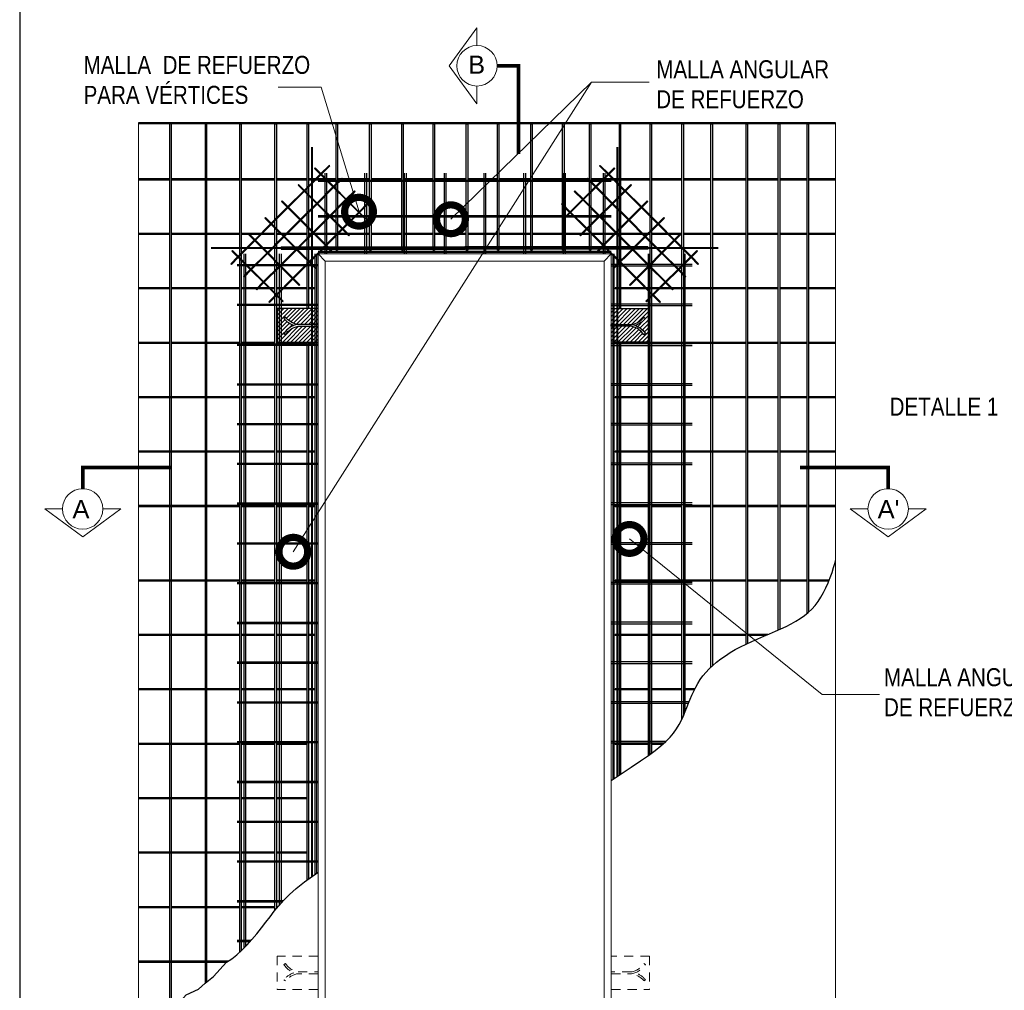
# Model space of a CAD drawing. Header units: millimetres. Extents: x 0 to 26, y 0 to 35.5.
# Tile 2 of 4: x 0 to 13.7, y 11.8 to 25.3. Entities that reach past the tile are written whole.
import ezdxf

# ---------------------------------------------------------------- set-up
doc = ezdxf.new("R2010")
doc.units = ezdxf.units.MM
for name, pattern in [('CENTER', [2, 1.25, -0.25, 0.25, -0.25]), ('CONTINUA', [0]), ('DASHED2', [9.525, 6.35, -3.175])]:
    doc.linetypes.add(name, pattern=pattern)
for name, color, linetype, lineweight in [('CONSTRUPANEL', 170, 'Continuous', 20), ('hatch', 252, 'Continuous', 0), ('LAMINA ACCESORIOS', 1, 'Continuous', 30), ('TEXTO', 7, 'DASHED2', 0)]:
    doc.layers.add(name, color=color, linetype=linetype, lineweight=lineweight)
doc.layers.add('CORTE', color=7, linetype='Continuous')
doc.styles.add('Erika', font='techl___.ttf', dxfattribs={"height": 0.25})
doc.styles.add('OUTLINE', font='arial.ttf', dxfattribs={"height": 0.2})
doc.dimstyles.new('Erika', dxfattribs={"dimtxt": 0.25, "dimasz": 0.8, "dimexe": 0.5, "dimexo": 0.5, "dimgap": 0, "dimtad": 0, "dimlfac": 0.1, "dimzin": 1, "dimdsep": 46, "dimtxsty": 'Erika', "dimblk": 'DOTSMALL', "dimcen": 2.5, "dimse1": 1, "dimse2": 1, "dimclrd": 252, "dimclre": 252, "dimclrt": 256, "dimadec": 0, "dimazin": 0, "dimtfac": 1, "dimtmove": 0, "dimatfit": 3, "dimldrblk": 'DOTSMALL', "dimfxl": 1, "dimlwd": 0, "dimlwe": 0, "dimarcsym": 0})

# ---------------------------------------------------------------- blocks, each defined once
blk = doc.blocks.new('_DotSmall')
at = {"color": 0, "linetype": 'ByBlock', "const_width": 0.5}
blk.add_lwpolyline([(-0.0625, 0, 1), (0.0625, 0, 1)], format="xyb", close=True, dxfattribs=at)

msp = doc.modelspace()

# ---------------------------------------------------------------- hatches: boundary and pattern name
at = {"layer": 'hatch'}
h = msp.add_hatch(dxfattribs=at)
h.set_pattern_fill('ANSI31', color=256, scale=0.0125, style=0)
h.set_pattern_definition([(45, (-27.81863, -0.851548), (-0.0280633, 0.0280633), [])])
h.paths.add_polyline_path([(4.148, 21.324), (3.581, 21.324), (3.581, 20.857), (4.148, 20.857), (4.148, 21.078), (3.87, 21.078, 0.210744), (3.697, 20.961), (3.674, 20.976, -0.162687), (3.814, 21.09, -0.138915), (3.674, 21.187), (3.695, 21.204, 0.178598), (3.865, 21.104), (4.148, 21.104)])
h = msp.add_hatch(dxfattribs=at)
h.set_pattern_fill('ANSI31', color=256, scale=0.0125, style=0)
h.set_pattern_definition([(45, (-27.816822, -0.851548), (-0.0280633, 0.0280633), [])])
h.paths.add_polyline_path([(8.76, 21.324), (8.227, 21.324), (8.227, 21.104), (8.51, 21.104, 0.178598), (8.68, 21.204), (8.701, 21.187, -0.138915), (8.561, 21.09, -0.162687), (8.701, 20.976), (8.678, 20.961, 0.210744), (8.505, 21.078), (8.227, 21.078), (8.227, 20.857), (8.76, 20.857)])

# ---------------------------------------------------------------- linework, layer by layer
msp.add_line((8.339, 23.894), (8.356, 23.894))
at = {"linetype": 'CONTINUA'}
for p, q in [((10.948, 23.894), (10.968, 23.894)), ((3.58, 21.324), (3.58, 20.857)), ((4.147, 21.324), (3.58, 21.324)), ((8.224, 21.324), (8.757, 21.324)), ((8.757, 21.324), (8.757, 20.857)), ((3.58, 20.857), (4.147, 20.857)), ((8.757, 20.857), (8.224, 20.857))]:
    msp.add_line(p, q, dxfattribs=at)
at = {"linetype": 'DASHED2', "lineweight": 0, "ltscale": 0.02}
for p, q in [((3.58, 12.324), (3.58, 11.858)), ((4.147, 12.324), (3.58, 12.324)), ((8.757, 12.324), (8.224, 12.324)), ((8.757, 12.324), (8.757, 11.858)), ((4.147, 11.858), (3.58, 11.858)), ((8.224, 11.858), (8.757, 11.858))]:
    msp.add_line(p, q, dxfattribs=at)
at = {"color": 254, "true_color": 0xe3e3e3}
msp.add_lwpolyline([(0, 3.653), (21.59, 3.653), (21.59, 31.593), (0, 31.593)], close=True, dxfattribs=at)
at = {"linetype": 'CONTINUA'}
for points in [[(4.147, 21.104), (3.864, 21.104, -0.178598), (3.694, 21.204), (3.673, 21.187, 0.138785), (3.813, 21.09)], [(3.864, 21.104, 0.211034), (3.673, 20.976), (3.696, 20.961, -0.210744), (3.869, 21.078), (4.147, 21.078)], [(8.507, 21.104, -0.211034), (8.698, 20.976), (8.676, 20.961, 0.210744), (8.502, 21.078), (8.224, 21.078), (8.224, 21.104), (8.507, 21.104, 0.178598), (8.678, 21.204), (8.698, 21.187, -0.138785), (8.559, 21.09)]]:
    msp.add_lwpolyline(points, format="xyb", dxfattribs=at)
for points in [[(9.585, 16.315), (9.635, 16.363), (9.689, 16.409), (9.748, 16.455), (9.81, 16.499), (9.877, 16.542), (9.947, 16.583), (10.021, 16.623), (10.099, 16.661), (10.179, 16.698), (10.261, 16.734), (10.343, 16.769), (10.425, 16.804), (10.505, 16.838), (10.582, 16.873), (10.656, 16.907), (10.726, 16.943), (10.791, 16.979), (10.852, 17.017), (10.909, 17.057), (10.962, 17.101), (11.011, 17.147), (11.057, 17.198), (11.1, 17.253), (11.139, 17.313), (11.176, 17.377), (11.209, 17.444), (11.24, 17.513), (11.268, 17.584), (11.293, 17.655), (11.315, 17.726), (11.335, 17.795), (11.342, 17.821)], [(8.224, 14.764), (8.499, 14.948), (8.629, 15.036), (8.74, 15.114), (8.835, 15.183), (8.915, 15.247), (8.983, 15.307), (9.041, 15.365), (9.091, 15.424), (9.133, 15.484), (9.169, 15.543), (9.201, 15.603), (9.228, 15.663), (9.253, 15.722), (9.276, 15.781), (9.299, 15.839), (9.322, 15.896), (9.345, 15.952), (9.371, 16.007), (9.399, 16.061), (9.429, 16.114), (9.462, 16.166), (9.499, 16.217), (9.585, 16.315)], [(2.877, 12.238), (2.947, 12.284), (3.018, 12.341), (3.089, 12.406), (3.16, 12.478), (3.229, 12.554), (3.296, 12.634), (3.361, 12.714), (3.423, 12.794), (3.481, 12.871), (3.539, 12.947), (3.601, 13.023), (3.671, 13.1), (3.751, 13.181), (3.845, 13.265), (3.958, 13.355), (4.147, 13.491)], [(1.835, 11.199), (1.872, 11.239), (1.939, 11.318), (2.003, 11.399), (2.065, 11.479), (2.124, 11.556), (2.182, 11.632), (2.244, 11.708), (2.313, 11.785), (2.486, 11.865), (2.58, 11.949), (2.693, 12.039), (2.877, 12.238)]]:
    msp.add_lwpolyline(points, dxfattribs=at)
at = {"linetype": 'DASHED2', "lineweight": 0, "ltscale": 0.02}
for points in [[(3.864, 12.078, -0.211034), (3.673, 12.206), (3.696, 12.22, 0.210744), (3.869, 12.104), (4.147, 12.104)], [(8.507, 12.078, 0.211034), (8.698, 12.206), (8.676, 12.22, -0.210744), (8.502, 12.104), (8.224, 12.104), (8.224, 12.078), (8.507, 12.078, -0.178598), (8.678, 11.978), (8.698, 11.995, 0.138785), (8.559, 12.092)], [(4.147, 12.078), (3.864, 12.078, 0.178598), (3.694, 11.978), (3.673, 11.995, -0.138785), (3.813, 12.092)]]:
    msp.add_lwpolyline(points, format="xyb", dxfattribs=at)
at = {"layer": 'CONSTRUPANEL', "linetype": 'Continuous'}
for p, q in [((1.65, 23.905), (1.65, 11.199)), ((11.342, 23.905), (11.342, 11.199))]:
    msp.add_line(p, q, dxfattribs=at)
at = {"layer": 'CONSTRUPANEL', "linetype": 'CONTINUA'}
for p, q in [((4.247, 21.983), (4.147, 22.083)), ((4.147, 11.199), (4.147, 22.083)), ((4.147, 22.083), (8.224, 22.083)), ((8.124, 21.983), (8.224, 22.083)), ((8.224, 11.199), (8.224, 22.083)), ((4.247, 21.983), (8.124, 21.983)), ((4.247, 11.199), (4.247, 21.983)), ((8.124, 11.199), (8.124, 21.983))]:
    msp.add_line(p, q, dxfattribs=at)
at = {"layer": 'CORTE', "color": 7, "lineweight": 15}
for p, q in [((6.357, 25.228), (5.971, 24.699)), ((6.357, 25.228), (5.971, 24.699)), ((6.357, 25.228), (6.357, 24.981)), ((6.357, 24.171), (5.971, 24.699)), ((6.357, 24.171), (5.971, 24.699)), ((6.357, 24.418), (6.357, 24.171)), ((0.348, 18.539), (0.876, 18.153)), ((0.348, 18.539), (0.876, 18.153)), ((0.348, 18.539), (0.595, 18.539)), ((1.405, 18.539), (0.876, 18.153)), ((1.405, 18.539), (0.876, 18.153)), ((1.157, 18.539), (1.405, 18.539)), ((11.544, 18.539), (12.073, 18.153)), ((11.544, 18.539), (12.073, 18.153)), ((11.544, 18.539), (11.791, 18.539)), ((11.544, 18.539), (12.073, 18.153)), ((12.601, 18.539), (12.073, 18.153)), ((12.601, 18.539), (12.073, 18.153)), ((12.601, 18.539), (12.073, 18.153)), ((12.354, 18.539), (12.601, 18.539))]:
    msp.add_line(p, q, dxfattribs=at)
at = {"layer": 'CORTE', "color": 7, "linetype": 'CENTER', "lineweight": 15, "ltscale": 0.5, "const_width": 0.05}
for points in [[(6.933, 23.473), (6.933, 24.699), (6.639, 24.699)], [(2.103, 19.115), (0.876, 19.115), (0.876, 18.82)], [(10.846, 19.115), (12.073, 19.115), (12.073, 18.82)]]:
    msp.add_lwpolyline(points, dxfattribs=at)
at = {"layer": 'CORTE', "color": 0, "lineweight": 15}
for centre in [(6.357, 24.699), (0.876, 18.539), (12.073, 18.539)]:
    msp.add_circle(centre, 0.281, dxfattribs=at)
at = {"layer": 'LAMINA ACCESORIOS', "linetype": 'CONTINUA'}
for p, q in [((11.342, 23.905), (1.65, 23.905)), ((11.342, 23.89), (1.65, 23.89)), ((2.084, 23.894), (2.084, 11.504)), ((2.105, 23.894), (2.105, 11.531)), ((2.578, 23.894), (2.578, 11.948)), ((2.599, 23.894), (2.599, 11.964)), ((8.339, 22.182), (8.339, 23.894)), ((8.356, 22.182), (8.356, 23.894)), ((10.948, 17.089), (10.948, 23.894)), ((10.968, 23.894), (10.968, 17.107)), ((2.084, 23.126), (1.65, 23.126)), ((2.084, 23.111), (1.65, 23.111)), ((2.578, 23.126), (2.105, 23.126)), ((2.578, 23.111), (2.105, 23.111)), ((3.059, 23.126), (2.599, 23.126)), ((3.059, 23.111), (2.599, 23.111)), ((3.548, 23.126), (3.079, 23.126)), ((3.548, 23.111), (3.079, 23.111)), ((3.996, 23.126), (3.569, 23.126)), ((3.996, 23.111), (3.569, 23.111)), ((4.398, 23.126), (4.017, 23.126)), ((4.398, 23.111), (4.017, 23.111)), ((4.864, 23.126), (4.419, 23.126)), ((4.864, 23.111), (4.419, 23.111)), ((5.312, 23.126), (4.884, 23.126)), ((5.312, 23.111), (4.884, 23.111)), ((5.746, 23.126), (5.333, 23.126)), ((5.746, 23.111), (5.333, 23.111)), ((6.209, 23.126), (5.766, 23.126)), ((6.209, 23.111), (5.766, 23.111)), ((6.64, 23.126), (6.229, 23.126)), ((6.64, 23.111), (6.229, 23.111)), ((6.966, 23.126), (6.66, 23.126)), ((6.966, 23.111), (6.66, 23.111)), ((7.105, 23.126), (6.91, 23.126)), ((7.105, 23.111), (6.91, 23.111)), ((7.548, 23.126), (7.125, 23.126)), ((7.548, 23.111), (7.125, 23.111)), ((7.921, 23.126), (7.568, 23.126)), ((7.921, 23.111), (7.568, 23.111)), ((8.194, 23.126), (7.941, 23.126)), ((8.194, 23.111), (7.941, 23.111)), ((8.34, 23.126), (7.982, 23.126)), ((8.34, 23.111), (7.982, 23.111)), ((8.765, 23.126), (8.36, 23.126)), ((8.765, 23.111), (8.36, 23.111)), ((9.207, 23.126), (8.785, 23.126)), ((9.207, 23.111), (8.785, 23.111)), ((9.609, 23.126), (9.228, 23.126)), ((9.609, 23.111), (9.228, 23.111)), ((10.098, 23.126), (9.629, 23.126)), ((10.098, 23.111), (9.629, 23.111)), ((10.546, 23.126), (10.118, 23.126)), ((10.546, 23.111), (10.118, 23.111)), ((10.948, 23.126), (10.567, 23.126)), ((10.948, 23.111), (10.567, 23.111)), ((11.342, 23.126), (10.968, 23.126)), ((11.342, 23.111), (10.968, 23.111)), ((2.084, 22.369), (1.65, 22.369)), ((2.084, 22.354), (1.65, 22.354)), ((2.578, 22.369), (2.105, 22.369)), ((2.578, 22.354), (2.105, 22.354)), ((3.059, 22.369), (2.599, 22.369)), ((3.059, 22.354), (2.599, 22.354)), ((3.548, 22.369), (3.079, 22.369)), ((3.548, 22.354), (3.079, 22.354)), ((3.996, 22.369), (3.569, 22.369)), ((3.996, 22.354), (3.569, 22.354)), ((4.398, 22.369), (4.017, 22.369)), ((4.398, 22.354), (4.017, 22.354)), ((4.864, 22.369), (4.419, 22.369)), ((4.864, 22.354), (4.419, 22.354)), ((5.312, 22.369), (4.884, 22.369)), ((5.312, 22.354), (4.884, 22.354)), ((5.746, 22.369), (5.333, 22.369)), ((5.746, 22.354), (5.333, 22.354)), ((6.209, 22.369), (5.766, 22.369)), ((6.209, 22.354), (5.766, 22.354)), ((6.64, 22.369), (6.229, 22.369)), ((6.64, 22.354), (6.229, 22.354)), ((6.966, 22.369), (6.66, 22.369)), ((6.966, 22.354), (6.66, 22.354)), ((7.105, 22.369), (6.91, 22.369)), ((7.105, 22.354), (6.91, 22.354)), ((7.548, 22.369), (7.125, 22.369)), ((7.548, 22.354), (7.125, 22.354)), ((7.921, 22.369), (7.568, 22.369)), ((7.921, 22.354), (7.568, 22.354)), ((8.194, 22.369), (7.941, 22.369)), ((8.194, 22.354), (7.941, 22.354)), ((8.34, 22.369), (7.982, 22.369)), ((8.34, 22.354), (7.982, 22.354)), ((8.765, 22.369), (8.36, 22.369)), ((8.765, 22.354), (8.36, 22.354)), ((9.207, 22.369), (8.785, 22.369)), ((9.207, 22.354), (8.785, 22.354)), ((9.609, 22.369), (9.228, 22.369)), ((9.609, 22.354), (9.228, 22.354)), ((10.098, 22.369), (9.629, 22.369)), ((10.098, 22.354), (9.629, 22.354)), ((10.546, 22.369), (10.118, 22.369)), ((10.546, 22.354), (10.118, 22.354)), ((10.948, 22.369), (10.567, 22.369)), ((10.948, 22.354), (10.567, 22.354)), ((11.342, 22.369), (10.968, 22.369)), ((11.342, 22.354), (10.968, 22.354)), ((4.398, 22.136), (4.419, 22.136)), ((4.864, 22.136), (4.884, 22.136)), ((5.312, 22.136), (5.333, 22.136)), ((5.746, 22.136), (5.766, 22.136)), ((6.209, 22.136), (6.229, 22.136)), ((6.64, 22.136), (6.66, 22.136)), ((6.64, 22.136), (6.66, 22.136)), ((7.105, 22.136), (7.125, 22.136)), ((7.548, 22.136), (7.568, 22.136)), ((7.921, 22.136), (7.941, 22.136)), ((8.339, 21.324), (8.339, 22.152)), ((8.356, 21.324), (8.356, 22.152)), ((2.084, 21.612), (1.65, 21.612)), ((2.084, 21.597), (1.65, 21.597)), ((2.75, 21.612), (2.105, 21.612)), ((2.75, 21.597), (2.105, 21.597)), ((3.059, 21.612), (2.599, 21.612)), ((3.059, 21.597), (2.599, 21.597)), ((3.548, 21.612), (3.079, 21.612)), ((3.548, 21.597), (3.079, 21.597)), ((3.996, 21.612), (3.569, 21.612)), ((3.996, 21.597), (3.569, 21.597)), ((4.093, 21.612), (4.017, 21.612)), ((4.093, 21.597), (4.017, 21.597)), ((10.098, 21.612), (8.277, 21.612)), ((10.098, 21.597), (8.277, 21.597)), ((10.546, 21.612), (10.118, 21.612)), ((10.546, 21.597), (10.118, 21.597)), ((10.948, 21.612), (10.567, 21.612)), ((10.948, 21.597), (10.567, 21.597)), ((11.342, 21.612), (10.968, 21.612)), ((11.342, 21.597), (10.968, 21.597)), ((2.084, 20.855), (1.65, 20.855)), ((2.084, 20.841), (1.65, 20.841)), ((2.75, 20.855), (2.105, 20.855)), ((2.75, 20.841), (2.105, 20.841)), ((3.059, 20.855), (2.599, 20.855)), ((3.059, 20.841), (2.599, 20.841)), ((3.548, 20.855), (3.079, 20.855)), ((3.548, 20.841), (3.079, 20.841)), ((3.996, 20.855), (3.569, 20.855)), ((3.996, 20.841), (3.569, 20.841)), ((4.093, 20.855), (4.017, 20.855)), ((4.093, 20.841), (4.017, 20.841)), ((10.098, 20.855), (8.277, 20.855)), ((10.098, 20.841), (8.277, 20.841)), ((8.339, 16.499), (8.339, 20.857)), ((8.356, 16.499), (8.356, 20.857)), ((9.609, 20.855), (9.587, 20.855)), ((9.609, 20.841), (9.587, 20.841)), ((10.546, 20.855), (10.118, 20.855)), ((10.546, 20.841), (10.118, 20.841)), ((10.948, 20.855), (10.567, 20.855)), ((10.948, 20.841), (10.567, 20.841)), ((11.342, 20.855), (10.968, 20.855)), ((11.342, 20.841), (10.968, 20.841)), ((2.75, 20.098), (1.65, 20.098)), ((2.75, 20.084), (1.65, 20.084)), ((3.059, 20.098), (2.599, 20.098)), ((3.059, 20.084), (2.599, 20.084)), ((3.548, 20.098), (3.079, 20.098)), ((3.548, 20.084), (3.079, 20.084)), ((3.996, 20.098), (3.569, 20.098)), ((3.996, 20.084), (3.569, 20.084)), ((4.093, 20.098), (4.017, 20.098)), ((4.093, 20.084), (4.017, 20.084)), ((10.098, 20.098), (8.277, 20.098)), ((10.098, 20.084), (8.277, 20.084)), ((9.609, 20.098), (9.587, 20.098)), ((9.609, 20.084), (9.587, 20.084)), ((10.546, 20.098), (10.118, 20.098)), ((10.546, 20.084), (10.118, 20.084)), ((10.948, 20.098), (10.567, 20.098)), ((10.948, 20.084), (10.567, 20.084)), ((11.342, 20.098), (10.968, 20.098)), ((11.342, 20.084), (10.968, 20.084)), ((2.75, 19.341), (1.65, 19.341)), ((2.75, 19.327), (1.65, 19.327)), ((3.059, 19.341), (2.599, 19.341)), ((3.059, 19.327), (2.599, 19.327)), ((3.548, 19.341), (3.079, 19.341)), ((3.548, 19.327), (3.079, 19.327)), ((3.996, 19.341), (3.569, 19.341)), ((3.996, 19.327), (3.569, 19.327)), ((4.093, 19.341), (4.017, 19.341)), ((4.093, 19.327), (4.017, 19.327)), ((10.098, 19.341), (8.277, 19.341)), ((10.098, 19.327), (8.277, 19.327)), ((9.609, 19.341), (9.587, 19.341)), ((9.609, 19.327), (9.587, 19.327)), ((10.546, 19.341), (10.118, 19.341)), ((10.546, 19.327), (10.118, 19.327)), ((10.948, 19.341), (10.567, 19.341)), ((10.948, 19.327), (10.567, 19.327)), ((11.342, 19.341), (10.968, 19.341)), ((11.342, 19.327), (10.968, 19.327)), ((2.75, 18.585), (1.65, 18.585)), ((2.75, 18.57), (1.65, 18.57)), ((3.059, 18.585), (2.599, 18.585)), ((3.059, 18.57), (2.599, 18.57)), ((3.548, 18.585), (3.079, 18.585)), ((3.548, 18.57), (3.079, 18.57)), ((3.996, 18.585), (3.569, 18.585)), ((3.996, 18.57), (3.569, 18.57)), ((4.093, 18.585), (4.017, 18.585)), ((4.093, 18.57), (4.017, 18.57)), ((8.34, 18.585), (8.277, 18.585)), ((8.34, 18.57), (8.277, 18.57)), ((8.765, 18.585), (8.36, 18.585)), ((8.765, 18.57), (8.36, 18.57)), ((9.207, 18.585), (8.785, 18.585)), ((9.207, 18.57), (8.785, 18.57)), ((9.609, 18.585), (9.228, 18.585)), ((9.609, 18.57), (9.228, 18.57)), ((10.098, 18.585), (9.629, 18.585)), ((10.098, 18.57), (9.629, 18.57)), ((10.546, 18.585), (10.118, 18.585)), ((10.546, 18.57), (10.118, 18.57)), ((10.948, 18.585), (10.567, 18.585)), ((10.948, 18.57), (10.567, 18.57)), ((11.342, 18.585), (10.968, 18.585)), ((11.342, 18.57), (10.968, 18.57)), ((2.75, 17.551), (1.65, 17.551)), ((2.75, 17.537), (1.65, 17.537)), ((3.059, 17.551), (2.599, 17.551)), ((3.059, 17.537), (2.599, 17.537)), ((3.548, 17.551), (3.079, 17.551)), ((3.548, 17.537), (3.079, 17.537)), ((3.996, 17.551), (3.569, 17.551)), ((3.996, 17.537), (3.569, 17.537)), ((4.093, 17.551), (4.017, 17.551)), ((4.093, 17.537), (4.017, 17.537)), ((10.098, 17.551), (8.277, 17.551)), ((10.098, 17.537), (8.277, 17.537)), ((10.546, 17.551), (10.118, 17.551)), ((10.546, 17.537), (10.118, 17.537)), ((10.948, 17.551), (10.567, 17.551)), ((10.948, 17.537), (10.567, 17.537)), ((11.255, 17.551), (10.968, 17.551)), ((11.249, 17.537), (10.968, 17.537)), ((2.75, 16.794), (1.65, 16.794)), ((2.75, 16.78), (1.65, 16.78)), ((3.059, 16.794), (2.599, 16.794)), ((3.059, 16.78), (2.599, 16.78)), ((3.548, 16.794), (3.079, 16.794)), ((3.548, 16.78), (3.079, 16.78)), ((3.996, 16.794), (3.569, 16.794)), ((3.996, 16.78), (3.569, 16.78)), ((4.093, 16.794), (4.017, 16.794)), ((4.093, 16.78), (4.017, 16.78)), ((8.339, 16.794), (8.277, 16.794)), ((8.339, 16.78), (8.277, 16.78)), ((8.765, 16.794), (8.356, 16.794)), ((8.765, 16.78), (8.356, 16.78)), ((9.207, 16.794), (8.785, 16.794)), ((9.207, 16.78), (8.785, 16.78)), ((9.609, 16.794), (9.228, 16.794)), ((9.609, 16.78), (9.228, 16.78)), ((10.098, 16.794), (9.629, 16.794)), ((10.098, 16.78), (9.629, 16.78)), ((10.402, 16.794), (10.118, 16.794)), ((10.368, 16.78), (10.118, 16.78)), ((8.339, 14.841), (8.339, 16.499)), ((8.356, 14.852), (8.356, 16.499)), ((2.75, 16.037), (1.65, 16.037)), ((2.75, 16.023), (1.65, 16.023)), ((3.059, 16.037), (2.599, 16.037)), ((3.059, 16.023), (2.599, 16.023)), ((3.548, 16.037), (3.079, 16.037)), ((3.548, 16.023), (3.079, 16.023)), ((3.996, 16.037), (3.569, 16.037)), ((3.996, 16.023), (3.569, 16.023)), ((4.093, 16.037), (4.017, 16.037)), ((4.093, 16.023), (4.017, 16.023)), ((8.339, 16.037), (8.277, 16.037)), ((8.339, 16.023), (8.277, 16.023)), ((8.765, 16.037), (8.356, 16.037)), ((8.765, 16.023), (8.356, 16.023)), ((9.207, 16.037), (8.785, 16.037)), ((9.207, 16.023), (8.785, 16.023)), ((9.386, 16.037), (9.228, 16.037)), ((9.379, 16.023), (9.228, 16.023)), ((3.059, 15.28), (1.65, 15.28)), ((3.059, 15.266), (1.65, 15.266)), ((2.75, 15.28), (2.674, 15.28)), ((2.75, 15.266), (2.674, 15.266)), ((3.548, 15.28), (3.079, 15.28)), ((3.548, 15.266), (3.079, 15.266)), ((3.996, 15.28), (3.569, 15.28)), ((3.996, 15.266), (3.569, 15.266)), ((8.339, 15.28), (8.277, 15.28)), ((8.339, 15.266), (8.277, 15.266)), ((8.765, 15.28), (8.356, 15.28)), ((8.765, 15.266), (8.356, 15.266)), ((8.954, 15.28), (8.785, 15.28)), ((8.937, 15.266), (8.785, 15.266)), ((3.059, 14.524), (1.65, 14.524)), ((3.059, 14.509), (1.65, 14.509)), ((2.75, 14.524), (2.674, 14.524)), ((2.75, 14.509), (2.674, 14.509)), ((3.548, 14.524), (3.079, 14.524)), ((3.548, 14.509), (3.079, 14.509)), ((3.996, 14.524), (3.569, 14.524)), ((3.996, 14.509), (3.569, 14.509)), ((3.059, 13.767), (1.65, 13.767)), ((3.059, 13.752), (1.65, 13.752)), ((2.75, 13.767), (2.674, 13.767)), ((2.75, 13.752), (2.674, 13.752)), ((3.548, 13.767), (3.079, 13.767)), ((3.548, 13.752), (3.079, 13.752)), ((3.996, 13.767), (3.569, 13.767)), ((3.996, 13.752), (3.569, 13.752)), ((2.084, 13.01), (1.65, 13.01)), ((2.578, 13.01), (2.105, 13.01)), ((3.059, 13.01), (2.599, 13.01)), ((3.548, 13.01), (3.079, 13.01)), ((3.591, 13.01), (3.569, 13.01)), ((2.084, 12.995), (1.65, 12.995)), ((2.578, 12.995), (2.105, 12.995)), ((3.059, 12.995), (2.599, 12.995)), ((3.548, 12.995), (3.079, 12.995)), ((3.579, 12.995), (3.569, 12.995)), ((2.899, 12.253), (1.65, 12.253)), ((2.869, 12.233), (1.65, 12.233))]:
    msp.add_line(p, q, dxfattribs=at)
at = {"layer": 'LAMINA ACCESORIOS'}
for p, q in [((3.637, 22.182), (3.637, 22.152)), ((3.637, 22.182), (6.186, 22.182)), ((8.734, 22.182), (6.186, 22.182)), ((8.734, 22.182), (8.734, 22.152)), ((3.637, 22.152), (6.186, 22.152)), ((8.734, 22.152), (6.186, 22.152)), ((4.093, 21.597), (4.093, 21.612)), ((8.277, 21.597), (8.277, 21.612)), ((4.093, 20.841), (4.093, 20.855)), ((8.277, 20.841), (8.277, 20.855)), ((4.093, 20.084), (4.093, 20.098)), ((8.277, 20.084), (8.277, 20.098)), ((4.093, 19.327), (4.093, 19.341)), ((8.277, 19.327), (8.277, 19.341)), ((4.093, 18.57), (4.093, 18.585)), ((8.277, 18.57), (8.277, 18.585)), ((4.093, 17.537), (4.093, 17.551)), ((8.277, 17.537), (8.277, 17.551)), ((4.093, 16.78), (4.093, 16.794)), ((8.277, 16.78), (8.277, 16.794)), ((4.093, 16.023), (4.093, 16.037)), ((8.277, 16.023), (8.277, 16.037)), ((8.277, 15.266), (8.277, 15.28))]:
    msp.add_line(p, q, dxfattribs=at)
at = {"layer": 'LAMINA ACCESORIOS', "linetype": 'CONTINUA'}
for points in [[(3.059, 12.378), (3.059, 23.894), (3.079, 23.894), (3.079, 12.397)], [(3.548, 12.958), (3.548, 23.894), (3.569, 23.894), (3.569, 12.983)], [(3.996, 22.182), (3.996, 23.894), (4.017, 23.894), (4.017, 22.182)], [(4.398, 22.182), (4.398, 23.894), (4.419, 23.894), (4.419, 22.182)], [(4.864, 22.182), (4.864, 23.894), (4.884, 23.894), (4.884, 22.182)], [(5.312, 22.182), (5.312, 23.894), (5.333, 23.894), (5.333, 22.182)], [(5.746, 22.182), (5.746, 23.894), (5.766, 23.894), (5.766, 22.182)], [(6.209, 22.182), (6.209, 23.894), (6.229, 23.894), (6.229, 22.182)], [(6.64, 22.182), (6.64, 23.894), (6.66, 23.894), (6.66, 22.182)], [(7.105, 22.182), (7.105, 23.894), (7.125, 23.894), (7.125, 22.182)], [(7.548, 22.182), (7.548, 23.894), (7.568, 23.894), (7.568, 22.182)], [(7.921, 22.182), (7.921, 23.894), (7.941, 23.894), (7.941, 22.182)], [(8.765, 16.499), (8.765, 23.894), (8.785, 23.894), (8.785, 16.499)], [(9.207, 15.617), (9.207, 23.894), (9.228, 23.894), (9.228, 15.662)], [(9.609, 16.338), (9.609, 23.894), (9.629, 23.894), (9.629, 16.358)], [(10.098, 16.66), (10.098, 23.894), (10.118, 23.894), (10.118, 16.67)], [(10.546, 16.857), (10.546, 23.894), (10.567, 23.894), (10.567, 16.866)], [(4.246, 22.083), (4.246, 23.208)], [(4.266, 23.208), (4.266, 22.083)], [(4.798, 22.083), (4.798, 23.208)], [(4.819, 23.208), (4.819, 22.083)], [(5.351, 22.083), (5.351, 23.208)], [(5.372, 23.208), (5.372, 22.083)], [(5.904, 22.083), (5.904, 23.208)], [(5.924, 23.208), (5.924, 22.083)], [(6.456, 22.083), (6.456, 23.208)], [(6.477, 23.208), (6.477, 22.083)], [(7.009, 22.083), (7.009, 23.208)], [(7.03, 23.208), (7.03, 22.083)], [(7.562, 22.083), (7.562, 23.208)], [(7.582, 23.208), (7.582, 22.083)], [(8.115, 22.083), (8.115, 23.208)], [(8.135, 23.208), (8.135, 22.083)], [(4.147, 23.11), (8.224, 23.11)], [(8.224, 23.089), (4.147, 23.089)], [(4.147, 22.616), (8.224, 22.616)], [(8.224, 22.596), (4.147, 22.596)], [(3.12, 12.438), (3.12, 22.083)], [(3.141, 22.083), (3.141, 12.458)], [(3.614, 13.037), (3.614, 22.083)], [(3.634, 22.083), (3.634, 13.06)], [(3.996, 21.324), (3.996, 22.152)], [(4.017, 22.152), (4.017, 21.324)], [(4.107, 13.462), (4.107, 22.083)], [(4.128, 22.083), (4.128, 13.477)], [(4.147, 22.123), (8.224, 22.123)], [(8.224, 22.102), (4.147, 22.102)], [(4.398, 22.136), (4.398, 22.152)], [(4.419, 22.152), (4.419, 22.136)], [(4.864, 22.136), (4.864, 22.152)], [(4.884, 22.152), (4.884, 22.136)], [(5.312, 22.136), (5.312, 22.152)], [(5.333, 22.152), (5.333, 22.136)], [(5.746, 22.136), (5.746, 22.152)], [(5.766, 22.152), (5.766, 22.136)], [(6.209, 22.136), (6.209, 22.152)], [(6.229, 22.152), (6.229, 22.136)], [(6.64, 22.136), (6.64, 22.152)], [(6.66, 22.152), (6.66, 22.136)], [(7.105, 22.136), (7.105, 22.152)], [(7.125, 22.152), (7.125, 22.136)], [(7.548, 22.136), (7.548, 22.152)], [(7.568, 22.152), (7.568, 22.136)], [(7.921, 22.136), (7.921, 22.152)], [(7.941, 22.152), (7.941, 22.136)], [(8.244, 22.083), (8.244, 14.777)], [(8.264, 14.791), (8.264, 22.083)], [(8.737, 22.083), (8.737, 15.111)], [(8.757, 15.126), (8.757, 22.083)], [(9.23, 22.083), (9.23, 15.668)], [(9.251, 15.717), (9.251, 22.083)], [(3.022, 21.938), (4.147, 21.938)], [(4.147, 21.918), (3.022, 21.918)], [(9.35, 21.938), (8.224, 21.938)], [(8.224, 21.918), (9.35, 21.918)], [(3.022, 21.386), (4.147, 21.386)], [(4.147, 21.365), (3.022, 21.365)], [(9.35, 21.386), (8.224, 21.386)], [(8.224, 21.365), (9.35, 21.365)], [(3.022, 20.833), (4.147, 20.833)], [(4.147, 20.813), (3.022, 20.813)], [(3.996, 16.794), (3.996, 20.857)], [(4.017, 20.857), (4.017, 16.794)], [(9.35, 20.833), (8.224, 20.833)], [(8.224, 20.813), (9.35, 20.813)], [(3.022, 20.28), (4.147, 20.28)], [(4.147, 20.26), (3.022, 20.26)], [(9.35, 20.28), (8.224, 20.28)], [(8.224, 20.26), (9.35, 20.26)], [(3.022, 19.728), (4.147, 19.728)], [(9.35, 19.728), (8.224, 19.728)], [(4.147, 19.707), (3.022, 19.707)], [(8.224, 19.707), (9.35, 19.707)], [(3.022, 19.175), (4.147, 19.175)], [(9.35, 19.175), (8.224, 19.175)], [(4.147, 19.155), (3.022, 19.155)], [(8.224, 19.155), (9.35, 19.155)], [(3.022, 18.622), (4.147, 18.622)], [(9.35, 18.622), (8.224, 18.622)], [(4.147, 18.602), (3.022, 18.602)], [(8.224, 18.602), (9.35, 18.602)], [(3.022, 18.07), (4.147, 18.07)], [(9.35, 18.07), (8.224, 18.07)], [(4.147, 18.049), (3.022, 18.049)], [(8.224, 18.049), (9.35, 18.049)], [(3.022, 17.517), (4.147, 17.517)], [(4.147, 17.497), (3.022, 17.497)], [(9.35, 17.517), (8.224, 17.517)], [(8.224, 17.497), (9.35, 17.497)], [(3.022, 16.964), (4.147, 16.964)], [(4.147, 16.944), (3.022, 16.944)], [(9.35, 16.964), (8.224, 16.964)], [(8.224, 16.944), (9.35, 16.944)], [(3.996, 13.772), (3.996, 16.794)], [(4.017, 16.794), (4.017, 13.772)], [(8.765, 15.132), (8.765, 16.499)], [(8.785, 16.499), (8.785, 15.147)], [(3.022, 16.412), (4.147, 16.412)], [(4.147, 16.391), (3.022, 16.391)], [(9.35, 16.412), (8.224, 16.412)], [(8.224, 16.391), (9.35, 16.391)], [(3.022, 15.859), (4.147, 15.859)], [(4.147, 15.839), (3.022, 15.839)], [(9.307, 15.859), (8.224, 15.859)], [(8.224, 15.839), (9.298, 15.839)], [(3.022, 15.306), (4.147, 15.306)], [(4.147, 15.286), (3.022, 15.286)], [(8.983, 15.306), (8.224, 15.306)], [(8.224, 15.286), (8.96, 15.286)], [(3.022, 14.754), (4.147, 14.754)], [(4.147, 14.733), (3.022, 14.733)], [(3.022, 14.201), (4.147, 14.201)], [(4.147, 14.181), (3.022, 14.181)], [(3.996, 13.383), (3.996, 13.772)], [(4.017, 13.772), (4.017, 13.397)], [(3.022, 13.648), (4.147, 13.648)], [(4.147, 13.628), (3.022, 13.628)], [(3.022, 13.096), (3.666, 13.096)], [(3.648, 13.075), (3.022, 13.075)], [(3.022, 12.543), (3.219, 12.543)], [(3.2, 12.523), (3.022, 12.523)]]:
    msp.add_lwpolyline(points, dxfattribs=at)
at = {"layer": 'LAMINA ACCESORIOS', "const_width": 0.03}
for points in [[(4.063, 13.431), (4.063, 17.778), (4.063, 23.57)], [(8.308, 14.82), (8.308, 17.778), (8.308, 23.57)], [(9.711, 22.167), (6.186, 22.167), (2.66, 22.167)]]:
    msp.add_lwpolyline(points, dxfattribs=at)
at = {"layer": 'LAMINA ACCESORIOS'}
for points in [[(4.805, 22.565), (4.814, 22.574), (4.107, 23.281), (4.098, 23.272)], [(7.566, 22.565), (7.557, 22.574), (8.264, 23.281), (8.273, 23.272)], [(4.576, 22.335), (4.584, 22.344), (3.877, 23.051), (3.869, 23.042)], [(7.796, 22.335), (7.787, 22.344), (8.494, 23.051), (8.503, 23.042)], [(3.886, 21.646), (3.895, 21.654), (3.188, 22.362), (3.179, 22.353)], [(8.485, 21.646), (8.476, 21.654), (9.183, 22.362), (9.192, 22.353)], [(3.656, 21.416), (3.665, 21.425), (2.958, 22.132), (2.949, 22.123)], [(8.715, 21.416), (8.706, 21.425), (9.413, 22.132), (9.422, 22.123)]]:
    msp.add_lwpolyline(points, close=True, dxfattribs=at)
for points in [[(4.196, 23.192), (4.31, 23.307), (4.301, 23.315), (4.187, 23.201)], [(8.176, 23.192), (8.061, 23.307), (8.07, 23.315), (8.184, 23.201)], [(4.178, 23.192), (3.957, 22.971)], [(3.966, 22.963), (4.187, 23.184)], [(4.372, 23.016), (4.486, 23.13), (4.478, 23.139), (4.363, 23.024)], [(7.999, 23.016), (7.885, 23.13), (7.894, 23.139), (8.008, 23.024)], [(8.405, 22.963), (8.184, 23.184)], [(8.193, 23.192), (8.414, 22.971)], [(4.355, 23.016), (4.134, 22.795)], [(4.143, 22.786), (4.363, 23.007)], [(8.229, 22.786), (8.008, 23.007)], [(8.017, 23.016), (8.238, 22.795)], [(3.948, 22.963), (3.727, 22.742)], [(3.736, 22.733), (3.957, 22.954)], [(4.549, 22.839), (4.663, 22.953), (4.654, 22.962), (4.54, 22.848)], [(7.822, 22.839), (7.708, 22.953), (7.717, 22.962), (7.831, 22.848)], [(8.635, 22.733), (8.414, 22.954)], [(8.423, 22.963), (8.644, 22.742)], [(3.718, 22.733), (3.497, 22.512)], [(3.506, 22.503), (3.727, 22.724)], [(4.287, 22.182), (3.648, 22.821), (3.639, 22.812), (4.269, 22.182)], [(4.125, 22.786), (3.904, 22.565)], [(3.913, 22.556), (4.134, 22.777)], [(4.531, 22.839), (4.31, 22.618)], [(4.319, 22.609), (4.54, 22.83)], [(4.726, 22.662), (4.84, 22.776), (4.831, 22.785), (4.717, 22.671)], [(7.645, 22.662), (7.531, 22.776), (7.54, 22.785), (7.654, 22.671)], [(8.052, 22.609), (7.831, 22.83)], [(7.84, 22.839), (8.061, 22.618)], [(8.084, 22.182), (8.724, 22.821), (8.732, 22.812), (8.102, 22.182)], [(8.458, 22.556), (8.238, 22.777)], [(8.246, 22.786), (8.467, 22.565)], [(8.865, 22.503), (8.644, 22.724)], [(8.653, 22.733), (8.874, 22.512)], [(3.827, 22.182), (3.418, 22.591), (3.409, 22.582), (3.81, 22.182)], [(4.302, 22.609), (4.081, 22.388)], [(4.089, 22.379), (4.31, 22.6)], [(4.708, 22.662), (4.487, 22.441)], [(4.496, 22.432), (4.717, 22.653)], [(7.875, 22.432), (7.654, 22.653)], [(7.663, 22.662), (7.884, 22.441)], [(8.282, 22.379), (8.061, 22.6)], [(8.07, 22.609), (8.291, 22.388)], [(8.544, 22.182), (8.953, 22.591), (8.962, 22.582), (8.562, 22.182)], [(3.488, 22.503), (3.267, 22.282)], [(3.276, 22.273), (3.497, 22.494)], [(3.895, 22.556), (3.674, 22.335)], [(3.683, 22.326), (3.904, 22.547)], [(8.688, 22.326), (8.467, 22.547)], [(8.476, 22.556), (8.697, 22.335)], [(9.095, 22.273), (8.874, 22.494)], [(8.883, 22.503), (9.104, 22.282)], [(3.665, 22.326), (3.444, 22.105)], [(3.453, 22.096), (3.674, 22.317)], [(4.072, 22.379), (3.874, 22.182)], [(3.892, 22.182), (4.081, 22.37)], [(4.478, 22.432), (4.257, 22.211)], [(4.266, 22.202), (4.487, 22.423)], [(8.105, 22.202), (7.884, 22.423)], [(7.893, 22.432), (8.114, 22.211)], [(8.479, 22.182), (8.291, 22.37)], [(8.299, 22.379), (8.497, 22.182)], [(8.918, 22.096), (8.697, 22.317)], [(8.706, 22.326), (8.927, 22.105)], [(3.259, 22.273), (3.038, 22.052)], [(3.046, 22.043), (3.267, 22.264)], [(4.249, 22.202), (4.228, 22.182)], [(4.246, 22.182), (4.257, 22.194)], [(8.126, 22.182), (8.114, 22.194)], [(8.123, 22.202), (8.143, 22.182)], [(9.325, 22.043), (9.104, 22.264)], [(9.113, 22.273), (9.334, 22.052)], [(3.029, 22.043), (2.934, 21.948), (2.943, 21.939), (3.038, 22.034)], [(3.435, 22.096), (3.214, 21.875)], [(3.223, 21.867), (3.444, 22.088)], [(3.842, 22.149), (3.621, 21.928)], [(3.63, 21.92), (3.851, 22.141)], [(3.84, 22.152), (4.116, 21.875), (4.125, 21.884), (3.857, 22.152)], [(3.86, 22.149), (3.862, 22.152)], [(4.198, 22.152), (4.028, 21.981)], [(4.036, 21.973), (4.216, 22.152)], [(4.299, 22.152), (4.346, 22.105), (4.355, 22.114), (4.317, 22.152)], [(8.072, 22.152), (8.025, 22.105), (8.017, 22.114), (8.054, 22.152)], [(8.335, 21.973), (8.156, 22.152)], [(8.173, 22.152), (8.344, 21.981)], [(8.532, 22.152), (8.255, 21.875), (8.246, 21.884), (8.514, 22.152)], [(8.512, 22.149), (8.509, 22.152)], [(8.741, 21.92), (8.52, 22.141)], [(8.529, 22.149), (8.75, 21.928)], [(9.148, 21.867), (8.927, 22.088)], [(8.936, 22.096), (9.157, 21.875)], [(9.342, 22.043), (9.437, 21.948), (9.429, 21.939), (9.334, 22.034)], [(3.612, 21.92), (3.391, 21.699)], [(3.4, 21.69), (3.621, 21.911)], [(4.019, 21.973), (3.798, 21.752)], [(3.807, 21.743), (4.028, 21.964)], [(8.565, 21.743), (8.344, 21.964)], [(8.352, 21.973), (8.573, 21.752)], [(8.971, 21.69), (8.75, 21.911)], [(8.759, 21.92), (8.98, 21.699)], [(3.206, 21.867), (3.111, 21.772), (3.119, 21.763), (3.214, 21.858)], [(9.166, 21.867), (9.261, 21.772), (9.252, 21.763), (9.157, 21.858)], [(3.382, 21.69), (3.287, 21.595), (3.296, 21.586), (3.391, 21.681)], [(3.789, 21.743), (3.568, 21.522)], [(3.577, 21.513), (3.798, 21.734)], [(8.794, 21.513), (8.573, 21.734)], [(8.582, 21.743), (8.803, 21.522)], [(8.989, 21.69), (9.084, 21.595), (9.075, 21.586), (8.98, 21.681)], [(3.559, 21.513), (3.464, 21.418), (3.473, 21.409), (3.568, 21.504)], [(8.812, 21.513), (8.907, 21.418), (8.898, 21.409), (8.803, 21.504)]]:
    msp.add_lwpolyline(points, dxfattribs=at)

# ---------------------------------------------------------------- texts
at = {"layer": 'CORTE', "color": 7, "lineweight": 15, "style": 'OUTLINE'}
for s, height, p in [('B', 0.253, (6.234, 24.588)), ('A', 0.253, (0.734, 18.41)), ("A'", 0.2531, (11.927, 18.41))]:
    msp.add_text(s, height=height, dxfattribs=at).set_placement(p)
at = {"layer": 'TEXTO', "linetype": 'ByBlock', "lineweight": 0, "char_height": 0.25, "style": 'Erika'}
for s, insert, attachment_point in [('MALLA  DE REFUERZO\\PPARA VÉRTICES', (0.888, 24.837), 1), ('MALLA ANGULAR\\PDE REFUERZO ', (8.849, 24.776), 1), ('DETALLE 1', (13.605, 20.086), 3), ('MALLA ANGULAR\\PDE REFUERZO ', (12.015, 15.655), 7)]:
    msp.add_mtext(s, dxfattribs=dict(at, insert=insert, attachment_point=attachment_point))

# ---------------------------------------------------------------- leaders
at = {"layer": 'TEXTO', "linetype": 'ByBlock', "lineweight": 0}
for points in [[(3.804, 17.944), (7.949, 24.472), (8.749, 24.472)], [(4.717, 22.671), (4.192, 24.402), (3.592, 24.402)], [(5.995, 22.566), (7.949, 24.472), (8.749, 24.472)], [(8.478, 18.122), (11.155, 15.958), (11.955, 15.958)]]:
    msp.add_leader(points, dimstyle='Erika', override={"dimgap": 0, "dimtad": 0}, dxfattribs=at)

doc.saveas('drawing.dxf')
